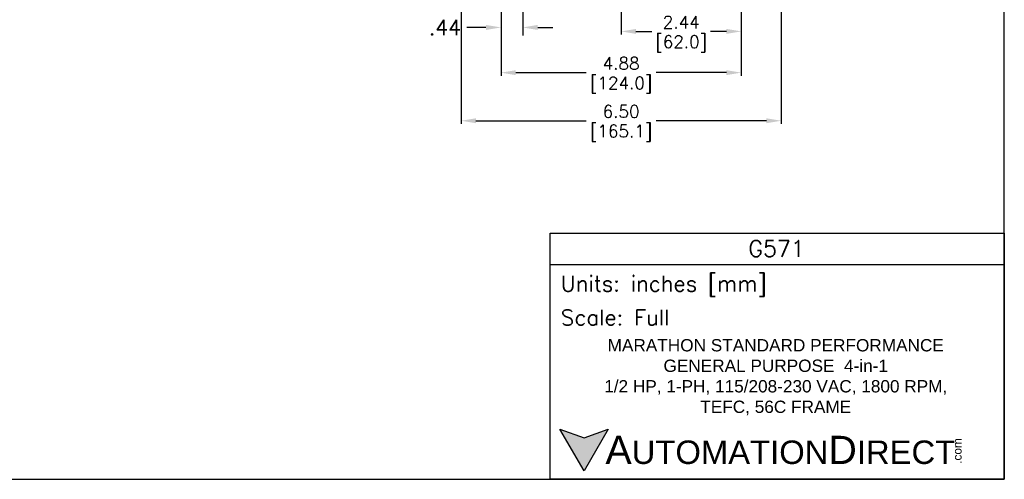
# Model space of a CAD drawing. Extents: x 897.4 to 937.4, y -8.5 to 19.5.
# Tile 2 of 7: x 917.4 to 937.4, y -8.5 to 0.8. Entities that reach past the tile are written whole.
import ezdxf

# ---------------------------------------------------------------- set-up
doc = ezdxf.new("R2010")
doc.units = 0
doc.header["$LTSCALE"] = 4
doc.header["$MEASUREMENT"] = 0
doc.layers.get('DEFPOINTS').update_dxf_attribs({"linetype": 'CONTINUOUS'})
for name, color, linetype in [('DIMENSIONS', 140, 'CONTINUOUS'), ('DIMENSIONS @ 1', 140, 'CONTINUOUS'), ('TEXT', 140, 'CONTINUOUS'), ('TEXT @ 1', 140, 'CONTINUOUS')]:
    doc.layers.add(name, color=color, linetype=linetype)
doc.styles.add('\\M+2ABAC\\M+2A6A11', font='txt')
doc.styles.add('ROMANS', font='romans.shx')
doc.styles.get("Standard").update_dxf_attribs({"font": 'romans.shx'})
doc.dimstyles.get("Standard").update_dxf_attribs({"dimtxt": 0.25, "dimasz": 0.3, "dimexe": 0.0625, "dimexo": 0.0625, "dimgap": 0.0625, "dimtad": 0, "dimtih": 1, "dimtoh": 1, "dimzin": 0, "dimdsep": 46, "dimtxsty": 'Standard', "dimcen": 0, "dimadec": 0, "dimazin": 0, "dimtfac": 1, "dimtofl": 0, "dimtmove": 0, "dimatfit": 3, "dimfxl": 0, "dimtolj": 1, "dimtzin": 0, "dimarcsym": 0})
doc.dimstyles.new('STANDARD - A-B', dxfattribs={"dimtxt": 0.125, "dimasz": 0.125, "dimexe": 0.0625, "dimexo": 0.0625, "dimgap": 0.045, "dimtad": 0, "dimtih": 1, "dimtoh": 1, "dimdec": 4, "dimzin": 4, "dimdsep": 46, "dimtxsty": 'Standard', "dimcen": 0, "dimclrd": 256, "dimclre": 256, "dimclrt": 256, "dimaunit": 1, "dimazin": 1, "dimtm": 1e-09, "dimtfac": 1, "dimtdec": 4, "dimtofl": 0, "dimtmove": 0, "dimatfit": 2, "dimfxl": 0, "dimtolj": 1, "dimtzin": 4, "dimlwd": -1, "dimlwe": -1, "dimarcsym": 0})

# ---------------------------------------------------------------- blocks, each defined once
blk = doc.blocks.new('*D188')
at = {"layer": 'DEFPOINTS', "color": 0}
for p in [(926.376, 2.126), (932.876, 2.126), (932.876, -1.249)]:
    blk.add_point(p, dxfattribs=at)
at = {"layer": 'TEXT', "color": 0, "lineweight": -2}
for p, q in [((926.376, 2.063), (926.376, -1.311)), ((932.876, 2.063), (932.876, -1.311)), ((926.676, -1.249), (928.914, -1.249)), ((932.576, -1.249), (930.337, -1.249))]:
    blk.add_line(p, q, dxfattribs=at)
at = {"layer": 'TEXT', "color": 0}
for points in [[(926.676, -1.199), (926.676, -1.299), (926.376, -1.249)], [(932.576, -1.199), (932.576, -1.299), (932.876, -1.249)]]:
    blk.add_solid(points, dxfattribs=at)
at = {"layer": 'TEXT', "color": 0, "char_height": 0.25, "attachment_point": 5}
for s, insert in [('\\A1;6.50', (929.626, -1.061)), ('\\A1;[165.1]', (929.626, -1.502))]:
    blk.add_mtext(s, dxfattribs=dict(at, insert=insert))
blk = doc.blocks.new('*D189')
at = {"layer": 'DEFPOINTS', "color": 0}
for p in [(932.066, 1.925), (929.626, 1.737), (932.066, 0.566)]:
    blk.add_point(p, dxfattribs=at)
at = {"layer": 'TEXT', "color": 0, "lineweight": -2}
for p, q in [((932.066, 1.862), (932.066, 0.503)), ((929.626, 1.675), (929.626, 0.503)), ((929.926, 0.566), (930.253, 0.566)), ((931.766, 0.566), (931.438, 0.566))]:
    blk.add_line(p, q, dxfattribs=at)
at = {"layer": 'TEXT', "color": 0}
for points in [[(929.926, 0.616), (929.926, 0.516), (929.626, 0.566)], [(931.766, 0.616), (931.766, 0.516), (932.066, 0.566)]]:
    blk.add_solid(points, dxfattribs=at)
at = {"layer": 'TEXT', "color": 0, "char_height": 0.25, "attachment_point": 5}
for s, insert in [('\\A1;2.44', (930.846, 0.753)), ('\\A1;[62.0]', (930.846, 0.313))]:
    blk.add_mtext(s, dxfattribs=dict(at, insert=insert))
blk = doc.blocks.new('*D180')
at = {"layer": 'DEFPOINTS', "color": 0}
for p in [(927.626, 1.925), (927.186, 1.475), (927.626, 0.646)]:
    blk.add_point(p, dxfattribs=at)
at = {"layer": 'DIMENSIONS'}
for p, q in [((927.626, 1.758), (927.626, 0.48)), ((927.186, 1.309), (927.186, 0.48)), ((926.879, 0.646), (926.489, 0.646)), ((927.932, 0.646), (928.239, 0.646))]:
    blk.add_line(p, q, dxfattribs=at)
for points in [[(926.879, 0.697), (926.879, 0.595), (927.186, 0.646)], [(927.932, 0.697), (927.932, 0.595), (927.626, 0.646)]]:
    blk.add_solid(points, dxfattribs=at)
at = {"layer": 'DIMENSIONS', "insert": (926.048, 0.646), "char_height": 0.3067, "attachment_point": 5}
blk.add_mtext('\\A1;.44', dxfattribs=at)
blk = doc.blocks.new('*D194')
at = {"layer": 'DEFPOINTS', "color": 0}
for p in [(932.066, 1.925), (927.186, 1.475), (932.066, -0.272)]:
    blk.add_point(p, dxfattribs=at)
at = {"layer": 'DIMENSIONS', "color": 0, "lineweight": -2}
for p, q in [((932.066, 1.862), (932.066, -0.334)), ((927.186, 1.413), (927.186, -0.334)), ((927.486, -0.272), (928.914, -0.272)), ((931.766, -0.272), (930.337, -0.272))]:
    blk.add_line(p, q, dxfattribs=at)
at = {"layer": 'DIMENSIONS', "color": 0}
for points in [[(927.486, -0.222), (927.486, -0.322), (927.186, -0.272)], [(931.766, -0.222), (931.766, -0.322), (932.066, -0.272)]]:
    blk.add_solid(points, dxfattribs=at)
at = {"layer": 'DIMENSIONS', "color": 0, "char_height": 0.25, "attachment_point": 5}
for s, insert in [('\\A1;4.88', (929.626, -0.084)), ('\\A1;[124.0]', (929.626, -0.525))]:
    blk.add_mtext(s, dxfattribs=dict(at, insert=insert))

msp = doc.modelspace()

# ---------------------------------------------------------------- hatches: boundary and pattern name
at = {"layer": 'TEXT'}
msp.add_hatch(color=256, dxfattribs=at).paths.add_polyline_path([(929.36413, -7.5143), (928.87304, -7.69305), (928.38194, -7.5143), (928.87304, -8.36491)])

# ---------------------------------------------------------------- linework, layer by layer
at = {"layer": 'DEFPOINTS'}
msp.add_lwpolyline([(897.40933, -8.5339), (937.40933, -8.5339), (937.40933, 19.4661), (897.40933, 19.4661)], close=True, dxfattribs=at)
at = {"layer": 'TEXT'}
msp.add_line((928.1848, -4.16859), (937.40933, -4.16859), dxfattribs=at)
for points in [[(928.1848, -8.5339), (928.1848, -3.53274), (937.40933, -3.53274), (937.40933, -8.5339)], [(929.36413, -7.5143), (928.87304, -8.36491), (928.38194, -7.5143), (928.87304, -7.69305)]]:
    msp.add_lwpolyline(points, close=True, dxfattribs=at)

# ---------------------------------------------------------------- texts
for s, insert, char_height, width, attachment_point, style in [('G571', (932.78275, -3.84628), 0.32884, 6.1898885, 5, 'ROMANS'), (' Units: inches [mm]', (928.1848, -4.61053), 0.3179258, 9.2245261, 4, 'ROMANS'), (' Scale: Full', (928.1848, -5.24638), 0.3179258, 9.2245261, 4, 'ROMANS'), ('{\\fArial|b0|i0|c0|p34;     \\H1.2x;A\\H0.8333x;UTOMATION\\H1.2x;D\\H0.8333x;IRECT}', (928.38194, -7.9396), 0.4768887, 8.0783371, 4, '\\M+2ABAC\\M+2A6A11')]:
    msp.add_mtext(s, dxfattribs=dict(at, insert=insert, char_height=char_height, width=width, attachment_point=attachment_point, style=style))
at = {"layer": 'TEXT', "insert": (932.76671, -6.45856), "char_height": 0.25, "width": 8.8960384, "attachment_point": 5}
msp.add_mtext('\\A1;{\\fArial|b0|i0|c0|p34;MARATHON STANDARD PERFORMANCE \\PGENERAL PURPOSE  4-in-1\\P1/2 HP, 1-PH, 115/208-230 VAC, 1800 RPM, \\PTEFC, 56C FRAME}', dxfattribs=at)
at = {"layer": 'TEXT', "insert": (936.36904, -8.21918), "char_height": 0.1716799, "width": 0.508746, "attachment_point": 1, "rotation": 90, "style": '\\M+2ABAC\\M+2A6A11'}
msp.add_mtext('{\\fArial|b0|i0|c0|p34;.com}', dxfattribs=at)

# ---------------------------------------------------------------- dimensions: what is measured, and where the dimension line sits
at = {"layer": 'DIMENSIONS'}
dim = msp.add_linear_dim(base=(927.62571, 0.64637), p1=(927.18571, 1.47535), p2=(927.62571, 1.92469), dimstyle='STANDARD - A-B', override={"dimscale": 2.66667, "dimtxt": 0.115, "dimasz": 0.115, "dimdec": 2}, dxfattribs=at)
dim.commit()
dim.dimension.update_dxf_attribs({"geometry": '*D180', "text_midpoint": (926.04809, 0.64637), "dimtype": 160})
at = {"layer": 'DIMENSIONS @ 1'}
dim = msp.add_linear_dim(base=(932.06571, -0.2718), p1=(927.18571, 1.47535), p2=(932.06571, 1.92469), dimstyle='Standard', override={"dimscale": 1, "dimtxt": 0.25, "dimpost": '\\X', "dimtix": 0, "dimtofl": 0, "dimtmove": 0, "dimatfit": 3}, dxfattribs=at)
dim.commit()
dim.dimension.update_dxf_attribs({"geometry": '*D194', "text_midpoint": (929.62571, -0.2718)})
at = {"layer": 'TEXT @ 1'}
for base, p1, p2, picture, middle in [((932.87571, -1.24883), (926.37571, 2.12589), (932.87571, 2.12589), '*D188', (929.62571, -1.24883)), ((932.06571, 0.56581), (929.6257, 1.73733), (932.06571, 1.92469), '*D189', (930.84571, 0.56581))]:
    dim = msp.add_linear_dim(base=base, p1=p1, p2=p2, dimstyle='Standard', override={"dimscale": 1, "dimtxt": 0.25, "dimpost": '\\X', "dimtix": 0, "dimtofl": 0, "dimtmove": 0, "dimatfit": 3}, dxfattribs=at)
    dim.commit()
    dim.dimension.update_dxf_attribs({"geometry": picture, "text_midpoint": middle})

doc.saveas('drawing.dxf')
